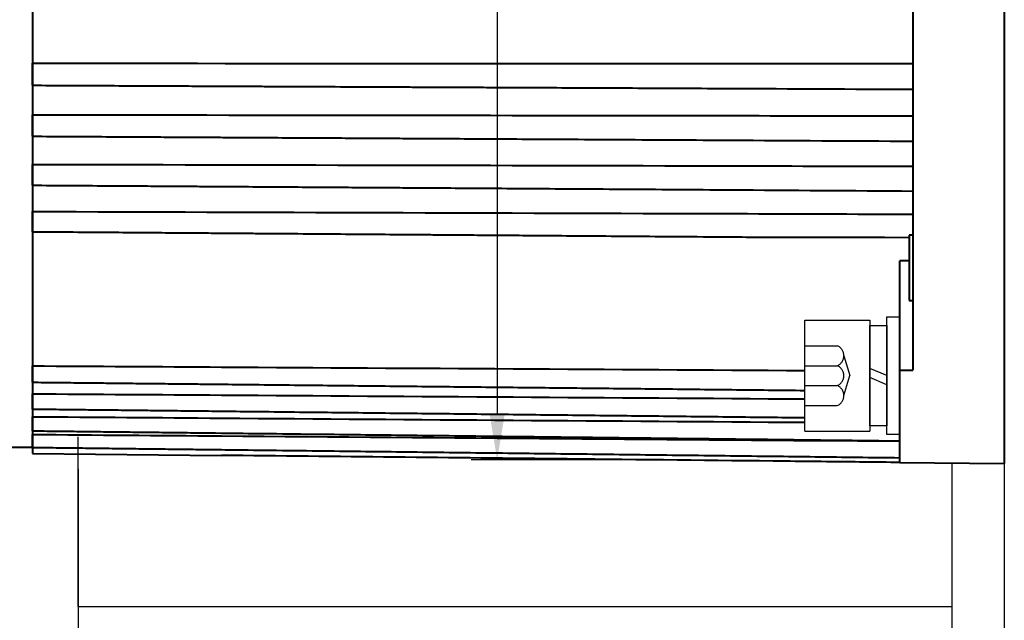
# Model space of a CAD drawing. Header units: inches. Extents: x -753 to 5070, y -3075 to 1581.
# Tile 72 of 178: x 3675 to 3751, y -2654 to -2608. Entities that reach past the tile are written whole.
import ezdxf

# ---------------------------------------------------------------- set-up
doc = ezdxf.new("R2010")
doc.units = ezdxf.units.IN
doc.header["$LTSCALE"] = 10
doc.header["$MEASUREMENT"] = 0
doc.linetypes.add('HIDDEN', pattern=[1.905, 1.27, -0.635])
for name, color, linetype in [('1轮廓实线层', 7, 'Continuous'), ('4虚线层', 6, 'HIDDEN'), ('7标注层', 4, 'Continuous')]:
    doc.layers.add(name, color=color, linetype=linetype)
doc.layers.add('图层2', color=4, linetype='Continuous', lineweight=40)
doc.styles.add('TH_GBDIM', font='romans.shx', dxfattribs={"width": 0.8, "bigfont": 'gbcbig.shx'})
doc.dimstyles.new('TH_GBDIM', dxfattribs={"dimtxt": 3.5, "dimasz": 2.5, "dimexe": 2, "dimexo": 0, "dimgap": 1, "dimtad": 1, "dimdec": 4, "dimdsep": 46, "dimtxsty": 'TH_GBDIM', "dimcen": 0.09, "dimclrd": 4, "dimclre": 4, "dimclrt": 3, "dimadec": 0, "dimazin": 0, "dimtfac": 1, "dimtdec": 4, "dimtmove": 0, "dimatfit": 3, "dimfxl": 1, "dimtzin": 0, "dimarcsym": 0})

# ---------------------------------------------------------------- blocks, each defined once
blk = doc.blocks.new('*D375')
at = {"layer": '7标注层', "color": 4, "lineweight": -2, "transparency": 16777216}
for p, q in [((3750.797, -2561.889), (3750.797, -2703.623)), ((3830.796, -2635.971), (3830.796, -2703.623)), ((3754.297, -2701.623), (3827.296, -2701.623))]:
    blk.add_line(p, q, dxfattribs=at)
at = {"layer": '7标注层', "color": 4, "transparency": 16777216}
for points in [[(3754.297, -2701.04), (3754.297, -2702.206), (3750.797, -2701.623)], [(3827.296, -2701.04), (3827.296, -2702.206), (3830.796, -2701.623)]]:
    blk.add_solid(points, dxfattribs=at)
at = {"layer": 'Defpoints', "color": 0, "transparency": 16777216}
for p in [(3750.797, -2561.889), (3830.796, -2635.971), (3830.796, -2701.623)]:
    blk.add_point(p, dxfattribs=at)
at = {"layer": '7标注层', "color": 3, "transparency": 16777216, "insert": (3790.797, -2697.873), "char_height": 5.5, "attachment_point": 5, "style": 'TH_GBDIM'}
blk.add_mtext('80', dxfattribs=at)
blk = doc.blocks.new('*D392')
at = {"layer": '7标注层', "color": 4, "lineweight": -2, "transparency": 16777216}
for p, q in [((3623.297, -2583.464), (3623.297, -2725.258)), ((3870.796, -2583.464), (3870.796, -2725.258)), ((3626.797, -2723.258), (3867.296, -2723.258))]:
    blk.add_line(p, q, dxfattribs=at)
at = {"layer": '7标注层', "color": 4, "transparency": 16777216}
for points in [[(3626.797, -2722.675), (3626.797, -2723.841), (3623.297, -2723.258)], [(3867.296, -2722.675), (3867.296, -2723.841), (3870.796, -2723.258)]]:
    blk.add_solid(points, dxfattribs=at)
at = {"layer": 'Defpoints', "color": 0, "transparency": 16777216}
for p in [(3623.297, -2583.464), (3870.796, -2583.464), (3870.796, -2723.258)]:
    blk.add_point(p, dxfattribs=at)
at = {"layer": '7标注层', "color": 3, "transparency": 16777216, "insert": (3747.678, -2719.508), "char_height": 5.5, "attachment_point": 5, "style": 'TH_GBDIM'}
blk.add_mtext('247.5', dxfattribs=at)
blk = doc.blocks.new('*D463')
at = {"layer": '7标注层', "color": 4, "lineweight": -2, "transparency": 16777216}
for p, q in [((3750.797, -2561.889), (3750.797, -2703.623)), ((3623.297, -2583.464), (3623.297, -2703.623)), ((3626.797, -2701.623), (3747.297, -2701.623))]:
    blk.add_line(p, q, dxfattribs=at)
at = {"layer": '7标注层', "color": 4, "transparency": 16777216}
for points in [[(3626.797, -2701.04), (3626.797, -2702.206), (3623.297, -2701.623)], [(3747.297, -2701.04), (3747.297, -2702.206), (3750.797, -2701.623)]]:
    blk.add_solid(points, dxfattribs=at)
at = {"layer": 'Defpoints', "color": 0, "transparency": 16777216}
for p in [(3750.797, -2561.889), (3623.297, -2583.464), (3750.797, -2701.623)]:
    blk.add_point(p, dxfattribs=at)
at = {"layer": '7标注层', "color": 3, "transparency": 16777216, "insert": (3687.047, -2697.873), "char_height": 5.5, "attachment_point": 5, "style": 'TH_GBDIM'}
blk.add_mtext('127.5', dxfattribs=at)
blk = doc.blocks.new('*D464')
at = {"layer": '7标注层', "color": 4, "lineweight": -2, "transparency": 16777216}
for p, q in [((3705.8, -2561.889), (3713.922, -2561.889)), ((3711.922, -2565.389), (3711.922, -2638.102)), ((3723.24, -2641.602), (3709.922, -2641.602))]:
    blk.add_line(p, q, dxfattribs=at)
at = {"layer": '7标注层', "color": 4, "transparency": 16777216}
for points in [[(3711.339, -2565.389), (3712.506, -2565.389), (3711.922, -2561.889)], [(3711.339, -2638.102), (3712.506, -2638.102), (3711.922, -2641.602)]]:
    blk.add_solid(points, dxfattribs=at)
at = {"layer": 'Defpoints', "color": 0, "transparency": 16777216}
for p in [(3705.8, -2561.889), (3711.922, -2641.602), (3723.24, -2641.602)]:
    blk.add_point(p, dxfattribs=at)
at = {"layer": '7标注层', "color": 3, "transparency": 16777216, "insert": (3708.172, -2601.746), "char_height": 5.5, "attachment_point": 5, "rotation": 90, "style": 'TH_GBDIM'}
blk.add_mtext('{%%c80}{}{}', dxfattribs=at)
blk = doc.blocks.new('GB93_5_0.65_R')
at = {"layer": '1轮廓实线层'}
for p, q in [((3.85, 1.3), (-3.85, 1.3)), ((-3.85, 1.3), (-3.85, 0)), ((0, 0), (-0.56, 1.3)), ((0.7, 0), (0.14, 1.3)), ((3.85, 0), (3.85, 1.3)), ((-3.85, 0), (3.85, 0))]:
    blk.add_line(p, q, dxfattribs=at)

msp = doc.modelspace()

# ---------------------------------------------------------------- linework, layer by layer
msp.add_line((3746.797, -2672.847), (3746.797, -2641.847))
at = {"layer": '1轮廓实线层'}
for p, q in [((3735.497, -2639.409), (3735.497, -2630.909)), ((3735.497, -2630.909), (3740.497, -2630.909)), ((3740.497, -2630.909), (3740.497, -2639.409)), ((3740.497, -2630.909), (3740.497, -2639.409)), ((3741.797, -2632.509), (3741.797, -2630.659)), ((3741.797, -2630.659), (3742.797, -2630.659)), ((3741.797, -2632.509), (3741.797, -2630.659)), ((3741.797, -2630.659), (3742.797, -2630.659)), ((3742.797, -2630.659), (3742.797, -2632.509)), ((3742.797, -2630.659), (3742.797, -2632.509)), ((3741.797, -2637.809), (3741.797, -2632.509)), ((3741.797, -2637.809), (3741.797, -2632.509)), ((3742.797, -2632.509), (3742.797, -2637.809)), ((3742.797, -2632.509), (3742.797, -2637.809)), ((3741.797, -2639.659), (3741.797, -2637.809)), ((3741.797, -2639.659), (3741.797, -2637.809)), ((3742.797, -2637.809), (3742.797, -2639.659)), ((3742.797, -2637.809), (3742.797, -2639.659)), ((3679.797, -2652.847), (3679.797, -2639.847)), ((3735.497, -2639.409), (3740.497, -2639.409)), ((3742.797, -2639.659), (3741.797, -2639.659)), ((3742.797, -2639.659), (3741.797, -2639.659)), ((3679.797, -2642.291), (3679.797, -2672.847))]:
    msp.add_line(p, q, dxfattribs=at)
at = {"layer": '1轮廓实线层', "color": 7}
msp.add_line((3679.797, -2652.847), (3746.797, -2652.847), dxfattribs=at)
at = {"layer": '4虚线层'}
for p, q in [((3735.497, -2632.869), (3737.997, -2632.869)), ((3738.497, -2633.632), (3738.947, -2635.159)), ((3735.497, -2634.395), (3737.997, -2634.395)), ((3738.497, -2636.685), (3738.947, -2635.159)), ((3735.497, -2635.922), (3737.997, -2635.922)), ((3735.497, -2637.449), (3737.997, -2637.449))]:
    msp.add_line(p, q, dxfattribs=at)
for centre in [(3737.664, -2633.632), (3737.664, -2635.159), (3737.664, -2636.685)]:
    msp.add_arc(centre, 0.833, 293.54865, 66.45135, dxfattribs=at)
at = {"layer": '图层2', "color": 0}
for p, q in [((3750.797, -2561.889), (3750.797, -2641.889)), ((3676.297, -2562.663), (3676.297, -2641.115)), ((3743.797, -2601.889), (3743.797, -2634.745)), ((3743.497, -2624.389), (3743.497, -2629.389)), ((3743.797, -2624.389), (3743.497, -2624.389)), ((3742.797, -2634.749), (3742.797, -2626.365)), ((3743.497, -2629.389), (3743.797, -2629.389)), ((3742.797, -2634.749), (3743.797, -2634.745)), ((3742.797, -2641.806), (3742.797, -2634.749)), ((3674.315, -2640.639), (3676.297, -2640.639)), ((3676.297, -2641.115), (3690.797, -2641.265)), ((3742.797, -2641.806), (3750.797, -2641.889))]:
    msp.add_line(p, q, dxfattribs=at)
for points in [[(3676.297, -2611.232), (3698.797, -2611.236), (3721.297, -2611.243), (3743.797, -2611.254)], [(3743.497, -2626.364), (3743.264, -2626.364), (3743.03, -2626.364), (3742.797, -2626.365)], [(3742.794, -2641.806), (3740.906, -2641.786), (3739.018, -2641.766), (3737.57, -2641.751)]]:
    msp.add_open_spline(points, degree=3, dxfattribs=at)
for points, degree, knots in [([(3676.297, -2612.916), (3676.297, -2612.915), (3676.297, -2612.913), (3676.297, -2612.907), (3676.297, -2612.905), (3676.297, -2612.9), (3676.297, -2612.898), (3676.297, -2612.883), (3676.297, -2612.866), (3676.297, -2612.835), (3676.297, -2612.823), (3676.297, -2612.798), (3676.297, -2612.784), (3676.297, -2612.741), (3676.297, -2612.708), (3676.297, -2612.653), (3676.297, -2612.634), (3676.297, -2612.604), (3676.297, -2612.594), (3676.297, -2612.573), (3676.297, -2612.562), (3676.297, -2612.509), (3676.297, -2612.464), (3676.297, -2612.393), (3676.297, -2612.368), (3676.297, -2612.319), (3676.297, -2612.294), (3676.297, -2612.217), (3676.297, -2612.166), (3676.297, -2612.1), (3676.297, -2612.087), (3676.297, -2612.061), (3676.297, -2612.048), (3676.297, -2612.008), (3676.297, -2611.982), (3676.297, -2611.904), (3676.297, -2611.852), (3676.297, -2611.776), (3676.297, -2611.751), (3676.297, -2611.702), (3676.297, -2611.678), (3676.297, -2611.607), (3676.297, -2611.562), (3676.297, -2611.509), (3676.297, -2611.499), (3676.297, -2611.478), (3676.297, -2611.448), (3676.297, -2611.42), (3676.297, -2611.366), (3676.297, -2611.334), (3676.297, -2611.276), (3676.297, -2611.252), (3676.297, -2611.232)], 3, [0, 0, 0, 0, 0.032237, 0.032237, 0.048922, 0.048922, 0.065608, 0.065608, 0.13235, 0.13235, 0.165721, 0.165721, 0.199092, 0.199092, 0.265835, 0.265835, 0.299206, 0.299206, 0.315891, 0.315891, 0.332577, 0.332577, 0.399319, 0.399319, 0.43269, 0.43269, 0.466062, 0.466062, 0.532804, 0.532804, 0.549489, 0.549489, 0.566175, 0.566175, 0.599546, 0.599546, 0.666288, 0.666288, 0.69966, 0.69966, 0.733031, 0.733031, 0.799773, 0.799773, 0.816459, 0.816459, 0.833144, 0.866515, 0.866515, 0.933258, 0.933258, 1, 1, 1, 1]), ([(3676.297, -2612.916), (3677.221, -2612.92), (3679.103, -2612.929), (3681.844, -2612.941), (3684.419, -2612.953), (3686.694, -2612.963), (3688.659, -2612.972), (3690.335, -2612.98), (3691.814, -2612.987), (3693.206, -2612.993), (3695.227, -2613.002), (3697.864, -2613.014), (3701.025, -2613.028), (3703.531, -2613.039), (3705.383, -2613.048), (3706.692, -2613.054), (3708.104, -2613.06), (3709.75, -2613.068), (3711.716, -2613.076), (3714.004, -2613.087), (3716.614, -2613.099), (3719.546, -2613.112), (3722.801, -2613.126), (3726.253, -2613.142), (3728.621, -2613.153), (3729.797, -2613.158), (3729.803, -2613.158), (3729.809, -2613.158), (3729.815, -2613.158), (3734.476, -2613.179), (3739.136, -2613.2), (3743.797, -2613.221)], 3, [0, 0, 0, 0, 0.051797, 0.105559, 0.153698, 0.196216, 0.233113, 0.263878, 0.290188, 0.316059, 0.341929, 0.403526, 0.463913, 0.519158, 0.544091, 0.567733, 0.592556, 0.623283, 0.66003, 0.702799, 0.751587, 0.806397, 0.867226, 0.934077, 1, 1, 1, 1.000341, 1.000341, 1.000341, 1.261683, 1.261683, 1.261683, 1.261683]), ([(3676.297, -2615.176), (3694.13, -2615.195), (3711.964, -2615.217), (3729.797, -2615.241), (3729.973, -2615.241), (3730.148, -2615.241), (3730.324, -2615.241), (3734.815, -2615.247), (3739.306, -2615.253), (3743.797, -2615.259)], 3, [0, 0, 0, 0, 1, 1, 1, 1.009851, 1.009851, 1.009851, 1.261682, 1.261682, 1.261682, 1.261682]), ([(3676.297, -2616.822), (3676.297, -2616.822), (3676.297, -2616.822), (3676.297, -2616.821), (3676.297, -2616.821), (3676.297, -2616.819), (3676.297, -2616.817), (3676.297, -2616.809), (3676.297, -2616.798), (3676.297, -2616.774), (3676.297, -2616.765), (3676.297, -2616.745), (3676.297, -2616.734), (3676.297, -2616.697), (3676.297, -2616.669), (3676.297, -2616.62), (3676.297, -2616.603), (3676.297, -2616.576), (3676.297, -2616.567), (3676.297, -2616.548), (3676.297, -2616.538), (3676.297, -2616.489), (3676.297, -2616.447), (3676.297, -2616.38), (3676.297, -2616.357), (3676.297, -2616.309), (3676.297, -2616.285), (3676.297, -2616.211), (3676.297, -2616.161), (3676.297, -2616.096), (3676.297, -2616.083), (3676.297, -2616.057), (3676.297, -2616.044), (3676.297, -2616.005), (3676.297, -2615.978), (3676.297, -2615.9), (3676.297, -2615.848), (3676.297, -2615.77), (3676.297, -2615.744), (3676.297, -2615.693), (3676.297, -2615.668), (3676.297, -2615.594), (3676.297, -2615.547), (3676.297, -2615.49), (3676.297, -2615.479), (3676.297, -2615.457), (3676.297, -2615.424), (3676.297, -2615.393), (3676.297, -2615.334), (3676.297, -2615.297), (3676.297, -2615.231), (3676.297, -2615.201), (3676.297, -2615.176)], 3, [0, 0, 0, 0, 0.015869, 0.015869, 0.032837, 0.032837, 0.049805, 0.049805, 0.117676, 0.117676, 0.151611, 0.151611, 0.185547, 0.185547, 0.253418, 0.253418, 0.287354, 0.287354, 0.304321, 0.304321, 0.321289, 0.321289, 0.38916, 0.38916, 0.423096, 0.423096, 0.457031, 0.457031, 0.524902, 0.524902, 0.54187, 0.54187, 0.558838, 0.558838, 0.592773, 0.592773, 0.660645, 0.660645, 0.69458, 0.69458, 0.728516, 0.728516, 0.796387, 0.796387, 0.813354, 0.813354, 0.830322, 0.864258, 0.864258, 0.932129, 0.932129, 1, 1, 1, 1]), ([(3676.297, -2616.822), (3677.253, -2616.828), (3679.141, -2616.838), (3681.833, -2616.853), (3684.241, -2616.866), (3686.26, -2616.878), (3687.953, -2616.887), (3689.451, -2616.895), (3691.282, -2616.906), (3693.495, -2616.918), (3696.015, -2616.932), (3698.013, -2616.943), (3699.489, -2616.951), (3700.533, -2616.957), (3701.659, -2616.963), (3702.971, -2616.971), (3704.539, -2616.979), (3706.363, -2616.989), (3708.583, -2617.002), (3711.228, -2617.016), (3714.33, -2617.034), (3717.782, -2617.053), (3721.583, -2617.074), (3725.627, -2617.096), (3728.404, -2617.112), (3729.797, -2617.12), (3729.797, -2617.12), (3729.798, -2617.12), (3729.798, -2617.12), (3734.464, -2617.146), (3739.131, -2617.171), (3743.797, -2617.197)], 3, [0, 0, 0, 0, 0.05359, 0.105903, 0.150922, 0.18865, 0.219085, 0.245873, 0.272662, 0.321775, 0.369923, 0.41397, 0.43385, 0.452701, 0.472492, 0.496992, 0.526291, 0.560391, 0.599292, 0.650743, 0.708727, 0.773245, 0.844298, 0.921883, 1, 1, 1, 1.000026, 1.000026, 1.000026, 1.261683, 1.261683, 1.261683, 1.261683]), ([(3676.297, -2620.573), (3676.297, -2620.573), (3676.297, -2620.573), (3676.297, -2620.572), (3676.297, -2620.566), (3676.297, -2620.551), (3676.297, -2620.544), (3676.297, -2620.529), (3676.297, -2620.521), (3676.297, -2620.491), (3676.297, -2620.468), (3676.297, -2620.426), (3676.297, -2620.411), (3676.297, -2620.387), (3676.297, -2620.379), (3676.297, -2620.362), (3676.297, -2620.353), (3676.297, -2620.309), (3676.297, -2620.27), (3676.297, -2620.208), (3676.297, -2620.186), (3676.297, -2620.141), (3676.297, -2620.118), (3676.297, -2620.048), (3676.297, -2620), (3676.297, -2619.937), (3676.297, -2619.924), (3676.297, -2619.898), (3676.297, -2619.885), (3676.297, -2619.847), (3676.297, -2619.821), (3676.297, -2619.743), (3676.297, -2619.69), (3676.297, -2619.611), (3676.297, -2619.585), (3676.297, -2619.533), (3676.297, -2619.507), (3676.297, -2619.431), (3676.297, -2619.382), (3676.297, -2619.322), (3676.297, -2619.31), (3676.297, -2619.286), (3676.297, -2619.251), (3676.297, -2619.218), (3676.297, -2619.154), (3676.297, -2619.113), (3676.297, -2619.039), (3676.297, -2619.005), (3676.297, -2618.975)], 3, [0, 0, 0, 0, 0.014986, 0.014986, 0.085344, 0.085344, 0.120523, 0.120523, 0.155703, 0.155703, 0.226061, 0.226061, 0.26124, 0.26124, 0.278829, 0.278829, 0.296419, 0.296419, 0.366777, 0.366777, 0.401956, 0.401956, 0.437135, 0.437135, 0.507493, 0.507493, 0.525083, 0.525083, 0.542672, 0.542672, 0.577851, 0.577851, 0.648209, 0.648209, 0.683388, 0.683388, 0.718568, 0.718568, 0.788926, 0.788926, 0.806515, 0.806515, 0.824105, 0.859284, 0.859284, 0.929642, 0.929642, 1, 1, 1, 1]), ([(3676.297, -2618.975), (3694.13, -2619.01), (3711.964, -2619.048), (3729.797, -2619.088), (3729.965, -2619.088), (3730.132, -2619.088), (3730.3, -2619.089), (3734.799, -2619.099), (3739.298, -2619.108), (3743.797, -2619.118)], 3, [0, 0, 0, 0, 1, 1, 1, 1.009402, 1.009402, 1.009402, 1.261682, 1.261682, 1.261682, 1.261682]), ([(3676.297, -2620.573), (3677.253, -2620.579), (3679.141, -2620.592), (3681.833, -2620.609), (3684.241, -2620.625), (3686.26, -2620.638), (3687.953, -2620.649), (3689.451, -2620.659), (3691.282, -2620.671), (3693.495, -2620.686), (3696.015, -2620.702), (3698.013, -2620.715), (3699.49, -2620.725), (3700.533, -2620.732), (3701.659, -2620.739), (3702.972, -2620.748), (3704.539, -2620.758), (3706.363, -2620.77), (3708.583, -2620.785), (3711.228, -2620.802), (3714.33, -2620.822), (3717.782, -2620.845), (3721.583, -2620.87), (3725.627, -2620.896), (3728.404, -2620.914), (3729.797, -2620.923), (3729.797, -2620.923), (3729.797, -2620.923), (3729.797, -2620.923), (3734.464, -2620.954), (3739.13, -2620.985), (3743.797, -2621.015)], 3, [0, 0, 0, 0, 0.053591, 0.105903, 0.150923, 0.188651, 0.219086, 0.245874, 0.272663, 0.321775, 0.369923, 0.413971, 0.433851, 0.452701, 0.472492, 0.496992, 0.526292, 0.560392, 0.599292, 0.650743, 0.708727, 0.773245, 0.844297, 0.921883, 1, 1, 1, 1, 1, 1, 1.261674, 1.261674, 1.261674, 1.261674]), ([(3676.297, -2622.586), (3694.13, -2622.638), (3711.964, -2622.691), (3729.797, -2622.746), (3729.955, -2622.746), (3730.113, -2622.747), (3730.27, -2622.747), (3734.779, -2622.761), (3739.288, -2622.775), (3743.797, -2622.789)], 3, [0, 0, 0, 0, 1, 1, 1, 1.00885, 1.00885, 1.00885, 1.261682, 1.261682, 1.261682, 1.261682]), ([(3676.297, -2624.129), (3676.297, -2624.129), (3676.297, -2624.128), (3676.297, -2624.123), (3676.297, -2624.119), (3676.297, -2624.109), (3676.297, -2624.103), (3676.297, -2624.082), (3676.297, -2624.063), (3676.297, -2624.029), (3676.297, -2624.016), (3676.297, -2623.996), (3676.297, -2623.988), (3676.297, -2623.974), (3676.297, -2623.966), (3676.297, -2623.927), (3676.297, -2623.892), (3676.297, -2623.835), (3676.297, -2623.815), (3676.297, -2623.774), (3676.297, -2623.752), (3676.297, -2623.686), (3676.297, -2623.64), (3676.297, -2623.579), (3676.297, -2623.567), (3676.297, -2623.542), (3676.297, -2623.53), (3676.297, -2623.492), (3676.297, -2623.467), (3676.297, -2623.39), (3676.297, -2623.338), (3676.297, -2623.259), (3676.297, -2623.232), (3676.297, -2623.18), (3676.297, -2623.154), (3676.297, -2623.076), (3676.297, -2623.025), (3676.297, -2622.962), (3676.297, -2622.95), (3676.297, -2622.925), (3676.297, -2622.889), (3676.297, -2622.853), (3676.297, -2622.785), (3676.297, -2622.741), (3676.297, -2622.659), (3676.297, -2622.621), (3676.297, -2622.586)], 3, [0, 0, 0, 0, 0.040325, 0.040325, 0.077235, 0.077235, 0.114146, 0.114146, 0.187967, 0.187967, 0.224878, 0.224878, 0.243333, 0.243333, 0.261788, 0.261788, 0.335609, 0.335609, 0.37252, 0.37252, 0.409431, 0.409431, 0.483252, 0.483252, 0.501707, 0.501707, 0.520162, 0.520162, 0.557073, 0.557073, 0.630894, 0.630894, 0.667805, 0.667805, 0.704715, 0.704715, 0.778536, 0.778536, 0.796992, 0.796992, 0.815447, 0.852358, 0.852358, 0.926179, 0.926179, 1, 1, 1, 1]), ([(3676.297, -2624.129), (3677.221, -2624.136), (3679.103, -2624.15), (3681.844, -2624.171), (3684.42, -2624.19), (3686.694, -2624.207), (3688.659, -2624.222), (3690.335, -2624.234), (3691.814, -2624.245), (3693.206, -2624.256), (3695.227, -2624.271), (3697.864, -2624.291), (3701.025, -2624.314), (3703.531, -2624.333), (3705.383, -2624.347), (3706.692, -2624.357), (3708.104, -2624.367), (3709.75, -2624.38), (3711.716, -2624.394), (3714.004, -2624.411), (3716.614, -2624.431), (3719.547, -2624.453), (3722.801, -2624.477), (3726.377, -2624.504), (3730.244, -2624.533), (3732.918, -2624.553), (3743.497, -2624.563)], 3, [0, 0, 0, 0, 0.047788, 0.097382, 0.141791, 0.181013, 0.215049, 0.24343, 0.2677, 0.291566, 0.315431, 0.372253, 0.427959, 0.478922, 0.501922, 0.523732, 0.54663, 0.574975, 0.608874, 0.648328, 0.693334, 0.743895, 0.80001, 0.861678, 0.9289, 1, 1, 1, 1]), ([(3676.297, -2634.409), (3681.13, -2634.438), (3685.964, -2634.467), (3690.797, -2634.496), (3690.799, -2634.496), (3690.802, -2634.496), (3690.805, -2634.496), (3705.702, -2634.586), (3720.599, -2634.676), (3735.497, -2634.766)], 3, [0, 0, 0, 0, 1, 1, 1, 1.000541, 1.000541, 1.000541, 4.082768, 4.082768, 4.082768, 4.082768]), ([(3676.297, -2635.663), (3676.297, -2635.663), (3676.297, -2635.662), (3676.297, -2635.661), (3676.297, -2635.659), (3676.297, -2635.654), (3676.297, -2635.652), (3676.297, -2635.648), (3676.297, -2635.645), (3676.297, -2635.631), (3676.297, -2635.615), (3676.297, -2635.585), (3676.297, -2635.574), (3676.297, -2635.549), (3676.297, -2635.536), (3676.297, -2635.493), (3676.297, -2635.461), (3676.297, -2635.416), (3676.297, -2635.406), (3676.297, -2635.387), (3676.297, -2635.378), (3676.297, -2635.348), (3676.297, -2635.328), (3676.297, -2635.264), (3676.297, -2635.22), (3676.297, -2635.149), (3676.297, -2635.124), (3676.297, -2635.075), (3676.297, -2635.05), (3676.297, -2634.975), (3676.297, -2634.923), (3676.297, -2634.857), (3676.297, -2634.844), (3676.297, -2634.818), (3676.297, -2634.778), (3676.297, -2634.739), (3676.297, -2634.661), (3676.297, -2634.609), (3676.297, -2634.507), (3676.297, -2634.457), (3676.297, -2634.409)], 3, [0, 0, 0, 0, 0.017571, 0.017571, 0.062227, 0.062227, 0.084555, 0.084555, 0.106883, 0.106883, 0.196194, 0.196194, 0.24085, 0.24085, 0.285506, 0.285506, 0.374818, 0.374818, 0.397146, 0.397146, 0.419474, 0.419474, 0.46413, 0.46413, 0.553441, 0.553441, 0.598097, 0.598097, 0.642753, 0.642753, 0.732065, 0.732065, 0.754393, 0.754393, 0.776721, 0.821377, 0.821377, 0.910688, 0.910688, 1, 1, 1, 1]), ([(3676.297, -2635.663), (3690.797, -2635.816), (3735.497, -2636.287)], 1, [0, 0, 1, 4.082742, 4.082742]), ([(3676.297, -2636.547), (3681.13, -2636.579), (3685.964, -2636.611), (3690.797, -2636.643), (3690.799, -2636.643), (3690.801, -2636.643), (3690.803, -2636.643), (3705.701, -2636.743), (3720.599, -2636.842), (3735.497, -2636.941)], 3, [0, 0, 0, 0, 1, 1, 1, 1.000451, 1.000451, 1.000451, 4.082768, 4.082768, 4.082768, 4.082768]), ([(3676.297, -2637.716), (3676.297, -2637.716), (3676.297, -2637.716), (3676.297, -2637.715), (3676.297, -2637.715), (3676.297, -2637.713), (3676.297, -2637.712), (3676.297, -2637.704), (3676.297, -2637.694), (3676.297, -2637.671), (3676.297, -2637.663), (3676.297, -2637.643), (3676.297, -2637.632), (3676.297, -2637.596), (3676.297, -2637.569), (3676.297, -2637.529), (3676.297, -2637.521), (3676.297, -2637.504), (3676.297, -2637.495), (3676.297, -2637.468), (3676.297, -2637.412), (3676.297, -2637.35), (3676.297, -2637.283), (3676.297, -2637.26), (3676.297, -2637.213), (3676.297, -2637.189), (3676.297, -2637.116), (3676.297, -2637.066), (3676.297, -2637.001), (3676.297, -2636.988), (3676.297, -2636.962), (3676.297, -2636.923), (3676.297, -2636.884), (3676.297, -2636.805), (3676.297, -2636.753), (3676.297, -2636.648), (3676.297, -2636.597), (3676.297, -2636.547)], 3, [0, 0, 0, 0, 0.010718, 0.010718, 0.034272, 0.034272, 0.057827, 0.057827, 0.152044, 0.152044, 0.199153, 0.199153, 0.246261, 0.246261, 0.340479, 0.340479, 0.364033, 0.364033, 0.387587, 0.387587, 0.434696, 0.528913, 0.528913, 0.576022, 0.576022, 0.623131, 0.623131, 0.717348, 0.717348, 0.740902, 0.740902, 0.764457, 0.811565, 0.811565, 0.905783, 0.905783, 1, 1, 1, 1]), ([(3676.297, -2637.716), (3690.797, -2637.876), (3735.497, -2638.372)], 1, [0, 0, 1, 4.082789, 4.082789]), ([(3676.297, -2638.305), (3681.13, -2638.339), (3685.964, -2638.374), (3690.797, -2638.409), (3690.799, -2638.409), (3690.8, -2638.409), (3690.802, -2638.409), (3705.7, -2638.517), (3720.599, -2638.624), (3735.497, -2638.732)], 3, [0, 0, 0, 0, 1, 1, 1, 1.000356, 1.000356, 1.000356, 4.082768, 4.082768, 4.082768, 4.082768]), ([(3676.297, -2639.386), (3676.297, -2639.386), (3676.297, -2639.386), (3676.297, -2639.385), (3676.297, -2639.38), (3676.297, -2639.366), (3676.297, -2639.36), (3676.297, -2639.345), (3676.297, -2639.337), (3676.297, -2639.309), (3676.297, -2639.286), (3676.297, -2639.252), (3676.297, -2639.244), (3676.297, -2639.23), (3676.297, -2639.222), (3676.297, -2639.199), (3676.297, -2639.149), (3676.297, -2639.092), (3676.297, -2639.03), (3676.297, -2639.008), (3676.297, -2638.964), (3676.297, -2638.941), (3676.297, -2638.872), (3676.297, -2638.823), (3676.297, -2638.76), (3676.297, -2638.748), (3676.297, -2638.722), (3676.297, -2638.684), (3676.297, -2638.645), (3676.297, -2638.567), (3676.297, -2638.515), (3676.297, -2638.409), (3676.297, -2638.356), (3676.297, -2638.305)], 3, [0, 0, 0, 0, 0.003734, 0.003734, 0.103361, 0.103361, 0.153174, 0.153174, 0.202987, 0.202987, 0.302614, 0.302614, 0.32752, 0.32752, 0.352427, 0.352427, 0.40224, 0.501867, 0.501867, 0.55168, 0.55168, 0.601494, 0.601494, 0.70112, 0.70112, 0.726027, 0.726027, 0.750934, 0.800747, 0.800747, 0.900373, 0.900373, 1, 1, 1, 1]), ([(3676.297, -2639.386), (3690.797, -2639.553), (3742.797, -2640.153)], 1, [0, 0, 1, 4.58624, 4.58624]), ([(3676.297, -2639.664), (3681.13, -2639.701), (3685.964, -2639.738), (3690.797, -2639.775), (3690.798, -2639.775), (3690.799, -2639.775), (3690.801, -2639.775), (3708.133, -2639.909), (3725.465, -2640.042), (3742.797, -2640.175)], 3, [0, 0, 0, 0, 1, 1, 1, 1.000257, 1.000257, 1.000257, 4.586217, 4.586217, 4.586217, 4.586217]), ([(3676.297, -2640.654), (3676.297, -2640.654), (3676.297, -2640.653), (3676.297, -2640.649), (3676.297, -2640.646), (3676.297, -2640.637), (3676.297, -2640.631), (3676.297, -2640.611), (3676.297, -2640.593), (3676.297, -2640.565), (3676.297, -2640.559), (3676.297, -2640.547), (3676.297, -2640.54), (3676.297, -2640.52), (3676.297, -2640.477), (3676.297, -2640.426), (3676.297, -2640.369), (3676.297, -2640.349), (3676.297, -2640.308), (3676.297, -2640.287), (3676.297, -2640.222), (3676.297, -2640.176), (3676.297, -2640.115), (3676.297, -2640.103), (3676.297, -2640.078), (3676.297, -2640.041), (3676.297, -2640.003), (3676.297, -2639.927), (3676.297, -2639.875), (3676.297, -2639.769), (3676.297, -2639.716), (3676.297, -2639.664)], 3, [0, 0, 0, 0, 0.047718, 0.047718, 0.100622, 0.100622, 0.153527, 0.153527, 0.259336, 0.259336, 0.285788, 0.285788, 0.31224, 0.31224, 0.365145, 0.470954, 0.470954, 0.523859, 0.523859, 0.576763, 0.576763, 0.682573, 0.682573, 0.709025, 0.709025, 0.735477, 0.788382, 0.788382, 0.894191, 0.894191, 1, 1, 1, 1]), ([(3676.297, -2640.654), (3690.797, -2640.826), (3742.797, -2641.444)], 1, [0, 0, 1, 4.586194, 4.586194]), ([(3737.57, -2641.751), (3736.503, -2641.74), (3735.437, -2641.729), (3734.37, -2641.718), (3734.37, -2641.718), (3734.37, -2641.718), (3734.37, -2641.718), (3734.291, -2641.717), (3734.211, -2641.716), (3734.132, -2641.716), (3734.132, -2641.716), (3734.131, -2641.716), (3734.131, -2641.716), (3728.52, -2641.657), (3722.908, -2641.599), (3708.464, -2641.449), (3699.63, -2641.357), (3690.797, -2641.265)], 3, [-0.079358, -0.079358, -0.079358, -0.079358, -0.005513, -0.005513, -0.005513, -0.005513, -0.005513, -0.005513, -0.000019, -0.000019, -0.000019, 0, 0, 0, 0.388473, 0.388473, 1, 1, 1, 1])]:
    msp.add_open_spline(points, degree=degree, knots=knots, dxfattribs=at)

# ---------------------------------------------------------------- block references
at = {"layer": '1轮廓实线层', "xscale": -1, "rotation": 90}
msp.add_blockref('GB93_5_0.65_R', (3741.797, -2635.159), dxfattribs=at)
msp.add_blockref('GB93_5_0.65_R', (3741.797, -2635.159), dxfattribs=at)

# ---------------------------------------------------------------- dimensions: what is measured, and where the dimension line sits
at = {"layer": '7标注层'}
for base, p1, p2, picture, middle in [((3750.797, -2701.623), (3623.297, -2583.464), (3750.797, -2561.889), '*D463', (3687.047, -2701.623)), ((3830.796, -2701.623), (3750.797, -2561.889), (3830.796, -2635.971), '*D375', (3790.797, -2701.623)), ((3870.796, -2723.258), (3623.297, -2583.464), (3870.796, -2583.464), '*D392', (3747.678, -2723.258))]:
    dim = msp.add_linear_dim(base=base, p1=p1, p2=p2, dimstyle='TH_GBDIM', override={"dimtxt": 5.5, "dimasz": 3.5, "dimdec": 1, "dimadec": 1}, dxfattribs=at)
    dim.commit()
    dim.dimension.update_dxf_attribs({"geometry": picture, "text_midpoint": middle, "dimtype": 160})
dim = msp.add_linear_dim(base=(3711.922, -2641.602), p1=(3705.8, -2561.889), p2=(3723.24, -2641.602), angle=90, text='{%%c<>}{}{}', dimstyle='TH_GBDIM', override={"dimtxt": 5.5, "dimasz": 3.5, "dimdec": 0}, dxfattribs=at)
dim.commit()
dim.dimension.update_dxf_attribs({"geometry": '*D464', "text_midpoint": (3708.172, -2601.746)})

doc.saveas('drawing.dxf')
